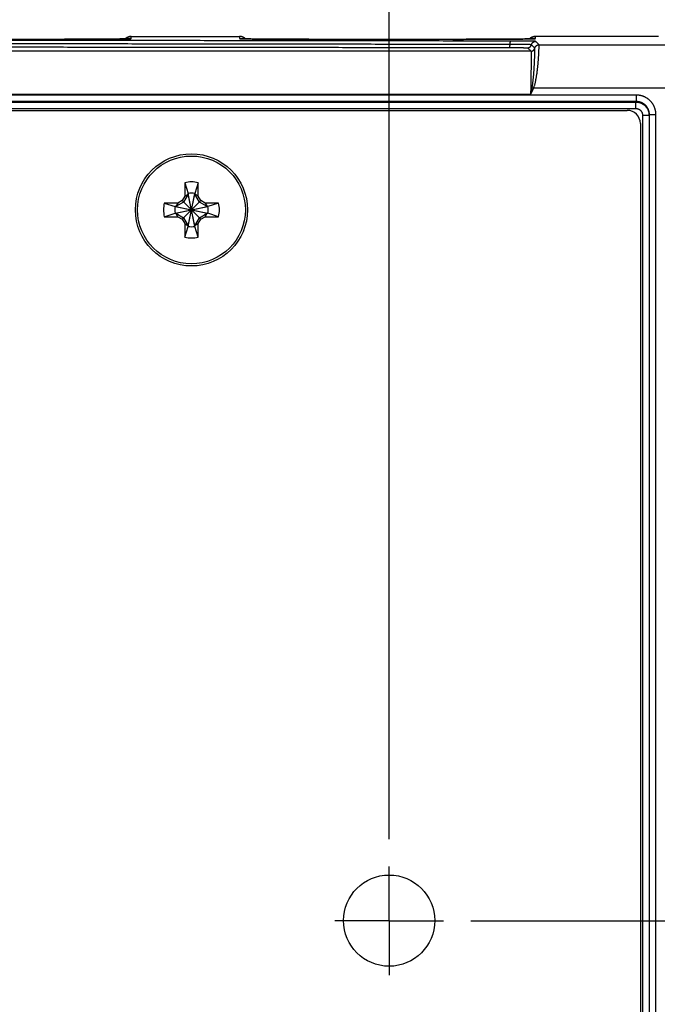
# Model space of a CAD drawing. Header units: inches. Extents: x 0 to 34, y 0 to 22.
# Tile 12 of 105: x 19.4 to 20.9, y 2.8 to 5.1. Entities that reach past the tile are written whole.
import ezdxf

# ---------------------------------------------------------------- set-up
doc = ezdxf.new("R2010")
doc.units = ezdxf.units.IN
doc.header["$LTSCALE"] = 1.87
doc.header["$MEASUREMENT"] = 0
doc.linetypes.add('CENTER', pattern=[0.6, 0.375, -0.075, 0.075, -0.075])
doc.layers.get('0').update_dxf_attribs({"linetype": 'CONTINUOUS'})
doc.layers.add('DEFAULT_1', color=7, linetype='CENTER')
doc.layers.add('DIMENSIONS', color=7, linetype='CONTINUOUS')
doc.styles.get("Standard").update_dxf_attribs({"font": 'txt', "width": 0.8})
doc.dimstyles.new('DIMSTYLE_1', dxfattribs={"dimtxt": 0.125, "dimasz": 0.18, "dimexe": 0.18, "dimexo": 0.0625, "dimgap": 0.09, "dimtad": 0, "dimtih": 1, "dimtoh": 1, "dimdec": 3, "dimzin": 4, "dimdsep": 46, "dimtxsty": 'STANDARD', "dimblk": '_FILLED', "dimblk1": '_FILLED', "dimblk2": '_FILLED', "dimcen": 0.09, "dimadec": 0, "dimazin": 0, "dimtp": 0.01, "dimtm": 0.01, "dimtfac": 1, "dimtdec": 3, "dimtofl": 0, "dimtmove": 0, "dimatfit": 3, "dimldrblk": '_FILLED', "dimfxl": 1, "dimtolj": 1, "dimtzin": 4, "dimarcsym": 0})

# ---------------------------------------------------------------- blocks, each defined once
blk = doc.blocks.new('_FILLED')
at = {"color": 0, "linetype": 'BYBLOCK'}
blk.add_solid([(0, 0), (-1, 0.174), (-1, -0.174)], dxfattribs=at)
blk = doc.blocks.new('*D6')
at = {"layer": 'DIMENSIONS', "color": 2, "linetype": 'CONTINUOUS'}
for p, q in [((20.2842, 3.2251), (20.2842, 5.9477)), ((21.0332, 5.0207), (21.0332, 5.9477)), ((20.2842, 5.8227), (19.8687, 5.8227)), ((21.0332, 5.8227), (21.3932, 5.8227))]:
    blk.add_line(p, q, dxfattribs=at)
at = {"layer": 'DIMENSIONS', "color": 2, "linetype": 'CONTINUOUS', "xscale": 0.18, "yscale": 0.18, "zscale": 0.18}
blk.add_blockref('_FILLED', (20.2842, 5.8227), dxfattribs=at)
at = {"layer": 'DIMENSIONS', "color": 2, "linetype": 'CONTINUOUS', "xscale": 0.18, "yscale": 0.18, "zscale": 0.18, "rotation": 180}
blk.add_blockref('_FILLED', (21.0332, 5.8227), dxfattribs=at)
at = {"layer": 'DIMENSIONS', "color": 2, "linetype": 'CONTINUOUS', "width": 0.8}
for s, p in [('[', (19.1062, 5.7602)), (']', (19.7062, 5.7602)), ('.749', (18.5812, 5.7602)), ('19.02', (19.2062, 5.7602))]:
    blk.add_text(s, height=0.125, dxfattribs=at).set_placement(p)
blk = doc.blocks.new('*D7')
at = {"layer": 'DIMENSIONS', "color": 2, "linetype": 'CONTINUOUS'}
for p, q in [((13.7841, 3.2255), (13.7841, 6.6977)), ((20.2842, 3.2251), (20.2842, 6.6977)), ((13.7841, 6.5727), (16.3092, 6.5727)), ((20.2842, 6.5727), (17.7592, 6.5727))]:
    blk.add_line(p, q, dxfattribs=at)
at = {"layer": 'DIMENSIONS', "color": 2, "linetype": 'CONTINUOUS', "xscale": 0.18, "yscale": 0.18, "zscale": 0.18, "rotation": 180}
blk.add_blockref('_FILLED', (13.7841, 6.5727), dxfattribs=at)
at = {"layer": 'DIMENSIONS', "color": 2, "linetype": 'CONTINUOUS', "xscale": 0.18, "yscale": 0.18, "zscale": 0.18}
blk.add_blockref('_FILLED', (20.2842, 6.5727), dxfattribs=at)
at = {"layer": 'DIMENSIONS', "color": 2, "linetype": 'CONTINUOUS', "width": 0.8}
for s, p in [('[', (16.9967, 6.5102)), (']', (17.5967, 6.5102)), ('6.500', (16.3717, 6.5102)), ('165.1', (17.0967, 6.5102))]:
    blk.add_text(s, height=0.125, dxfattribs=at).set_placement(p)
blk = doc.blocks.new('*D20')
at = {"layer": 'DIMENSIONS', "color": 2, "linetype": 'CONTINUOUS'}
for p, q in [((20.9667, 5.0727), (21.9722, 5.0727)), ((21.8472, 5.0727), (21.8472, 4.1105)), ((21.8472, 3.0375), (21.8472, 3.8605)), ((20.4718, 3.0375), (21.9722, 3.0375))]:
    blk.add_line(p, q, dxfattribs=at)
at = {"layer": 'DIMENSIONS', "color": 2, "linetype": 'CONTINUOUS', "xscale": 0.18, "yscale": 0.18, "zscale": 0.18}
for p, rotation in [((21.8472, 5.0727), 90), ((21.8472, 3.0375), 270)]:
    blk.add_blockref('_FILLED', p, dxfattribs=dict(at, rotation=rotation))
at = {"layer": 'DIMENSIONS', "color": 2, "linetype": 'CONTINUOUS', "width": 0.8}
for s, p in [('[', (21.8597, 3.923)), (']', (22.3597, 3.923)), ('2.035', (21.2347, 3.923)), ('51.7', (21.9597, 3.923))]:
    blk.add_text(s, height=0.125, dxfattribs=at).set_placement(p)

msp = doc.modelspace()

# ---------------------------------------------------------------- linework, layer by layer
at = {"color": 7, "linetype": 'CONTINUOUS'}
for p, q in [((19.5127, 5.066), (19.1939, 5.066)), ((19.5249, 5.066), (19.5127, 5.066)), ((19.5371, 5.0661), (19.5249, 5.066)), ((19.5491, 5.0661), (19.5371, 5.0661)), ((19.5609, 5.0661), (19.5491, 5.0661)), ((19.5725, 5.0662), (19.5609, 5.0661)), ((19.5872, 5.0662), (19.5725, 5.0662)), ((19.5992, 5.0663), (19.5872, 5.0662)), ((19.6095, 5.0663), (19.5992, 5.0663)), ((19.6185, 5.0664), (19.6095, 5.0663)), ((19.6291, 5.0665), (19.6185, 5.0664)), ((19.6381, 5.0665), (19.6291, 5.0665)), ((19.6458, 5.0666), (19.6381, 5.0665)), ((19.6525, 5.0667), (19.6458, 5.0666)), ((19.6584, 5.0668), (19.6525, 5.0667)), ((19.6645, 5.0669), (19.6584, 5.0668)), ((19.6694, 5.0669), (19.6645, 5.0669)), ((19.6734, 5.067), (19.6694, 5.0669)), ((19.6767, 5.0671), (19.6734, 5.067)), ((19.6795, 5.0671), (19.6767, 5.0671)), ((19.6819, 5.0672), (19.6795, 5.0671)), ((19.6838, 5.0673), (19.6819, 5.0672)), ((19.6851, 5.0673), (19.6838, 5.0673)), ((19.6861, 5.0673), (19.6851, 5.0673)), ((19.6867, 5.0674), (19.6861, 5.0673)), ((19.6872, 5.0674), (19.6867, 5.0674)), ((19.6875, 5.0674), (19.6872, 5.0674)), ((19.6877, 5.0674), (19.6875, 5.0674)), ((19.6878, 5.0674), (19.6877, 5.0674)), ((19.6879, 5.0674), (19.6878, 5.0674)), ((19.6879, 5.0675), (19.6879, 5.0675)), ((19.6879, 5.0675), (19.6879, 5.0674)), ((19.6906, 5.0677), (19.6907, 5.0727)), ((19.6907, 5.0727), (19.9397, 5.0727)), ((19.9397, 5.0727), (19.9398, 5.0677)), ((19.9428, 5.0674), (19.9426, 5.0674)), ((19.9431, 5.0674), (19.9428, 5.0674)), ((19.9434, 5.0674), (19.9431, 5.0674)), ((19.9438, 5.0674), (19.9434, 5.0674)), ((19.9446, 5.0673), (19.9438, 5.0674)), ((19.9457, 5.0673), (19.9446, 5.0673)), ((19.9476, 5.0672), (19.9457, 5.0673)), ((19.95, 5.0672), (19.9476, 5.0672)), ((19.9531, 5.0671), (19.95, 5.0672)), ((19.9569, 5.067), (19.9531, 5.0671)), ((19.9616, 5.0669), (19.9569, 5.067)), ((19.9659, 5.0669), (19.9616, 5.0669)), ((19.971, 5.0668), (19.9659, 5.0669)), ((19.9773, 5.0667), (19.971, 5.0668)), ((19.9851, 5.0666), (19.9773, 5.0667)), ((19.9945, 5.0665), (19.9851, 5.0666)), ((20.0019, 5.0665), (19.9945, 5.0665)), ((20.0106, 5.0664), (20.0019, 5.0665)), ((20.0203, 5.0663), (20.0106, 5.0664)), ((20.0306, 5.0663), (20.0203, 5.0663)), ((20.0412, 5.0662), (20.0306, 5.0663)), ((20.0523, 5.0662), (20.0412, 5.0662)), ((20.0637, 5.0661), (20.0523, 5.0662)), ((20.0754, 5.0661), (20.0637, 5.0661)), ((20.0873, 5.0661), (20.0754, 5.0661)), ((20.0994, 5.0661), (20.0873, 5.0661)), ((20.1116, 5.066), (20.0994, 5.0661)), ((20.1239, 5.066), (20.1116, 5.066)), ((20.4365, 5.066), (20.1239, 5.066)), ((20.4488, 5.066), (20.4365, 5.066)), ((20.461, 5.0661), (20.4488, 5.066)), ((20.4731, 5.0661), (20.461, 5.0661)), ((20.485, 5.0661), (20.4731, 5.0661)), ((20.4968, 5.0661), (20.485, 5.0661)), ((20.5077, 5.0662), (20.4968, 5.0661)), ((20.5214, 5.0662), (20.5077, 5.0662)), ((20.5328, 5.0663), (20.5214, 5.0662)), ((20.5426, 5.0664), (20.5328, 5.0663)), ((20.554, 5.0664), (20.5426, 5.0664)), ((20.5638, 5.0665), (20.554, 5.0664)), ((20.5721, 5.0666), (20.5638, 5.0665)), ((20.5793, 5.0667), (20.5721, 5.0666)), ((20.5856, 5.0667), (20.5793, 5.0667)), ((20.5909, 5.0668), (20.5856, 5.0667)), ((20.5966, 5.0669), (20.5909, 5.0668)), ((20.5994, 5.0669), (20.5966, 5.0669)), ((20.6034, 5.067), (20.5994, 5.0669)), ((20.6067, 5.0671), (20.6034, 5.067)), ((20.6095, 5.0671), (20.6067, 5.0671)), ((20.6119, 5.0672), (20.6095, 5.0671)), ((20.6193, 5.0458), (20.6115, 5.0536)), ((20.6138, 5.0673), (20.6119, 5.0672)), ((20.6151, 5.0673), (20.6138, 5.0673)), ((20.6161, 5.0673), (20.6151, 5.0673)), ((20.6167, 5.0674), (20.6161, 5.0673)), ((20.6172, 5.0674), (20.6167, 5.0674)), ((20.6175, 5.0674), (20.6172, 5.0674)), ((20.6177, 5.0674), (20.6175, 5.0674)), ((20.6178, 5.0674), (20.6177, 5.0674)), ((20.6179, 5.0674), (20.6178, 5.0674)), ((20.6179, 5.0675), (20.6179, 5.0675)), ((20.6179, 5.0675), (20.6179, 5.0674)), ((20.6206, 5.0677), (20.6207, 5.0727)), ((20.9042, 5.0727), (20.6207, 5.0727)), ((20.629, 5.0536), (20.6213, 5.0614)), ((20.629, 5.0536), (20.924, 5.0536)), ((20.6105, 5.0388), (13.43, 5.0388)), ((20.6027, 5.0466), (20.6105, 5.0388)), ((20.613, 4.9552), (20.6165, 4.9536)), ((21.024, 4.9536), (20.6165, 4.9536)), ((20.853, 4.9377), (9.9418, 4.9377)), ((20.853, 4.9227), (9.9418, 4.9227)), ((9.9428, 4.9218), (20.852, 4.9218)), ((20.6096, 4.9388), (13.4309, 4.9388)), ((20.853, 4.9227), (20.852, 4.9218)), ((20.852, 4.9068), (20.852, 4.9218)), ((20.853, 4.9227), (20.853, 4.9377)), ((9.9428, 4.9068), (20.852, 4.9068)), ((9.9622, 4.9025), (20.8321, 4.9025)), ((20.8621, 4.8725), (20.8621, 1.8053)), ((20.867, 4.8918), (20.882, 4.8918)), ((20.867, 4.8918), (20.867, 1.7852)), ((20.883, 4.8927), (20.882, 4.8918)), ((20.882, 4.8918), (20.882, 1.7852)), ((20.883, 4.8927), (20.898, 4.8927)), ((20.883, 1.7842), (20.883, 4.8927)), ((20.898, 1.7842), (20.898, 4.8927)), ((19.8137, 4.7359), (19.8137, 4.7048)), ((19.8137, 4.7359), (19.8214, 4.7113)), ((19.8448, 4.7359), (19.837, 4.7113)), ((19.8448, 4.7048), (19.8448, 4.7359)), ((19.811, 4.6917), (19.7929, 4.6813)), ((19.8079, 4.6948), (19.7979, 4.689)), ((19.8137, 4.7048), (19.8079, 4.6948)), ((19.8079, 4.6521), (19.8506, 4.6948)), ((19.8079, 4.6948), (19.8506, 4.6521)), ((19.8214, 4.7098), (19.811, 4.6917)), ((19.8137, 4.7048), (19.8214, 4.7098)), ((19.8214, 4.6356), (19.837, 4.7113)), ((19.8214, 4.7113), (19.8214, 4.7098)), ((19.837, 4.6356), (19.8214, 4.7113)), ((19.8214, 4.6372), (19.837, 4.7098)), ((19.837, 4.6372), (19.8214, 4.7098)), ((19.837, 4.7098), (19.837, 4.7113)), ((19.8448, 4.7048), (19.837, 4.7098)), ((19.8474, 4.6917), (19.837, 4.7098)), ((19.8506, 4.6948), (19.8448, 4.7048)), ((19.8655, 4.6813), (19.8474, 4.6917)), ((19.8606, 4.689), (19.8506, 4.6948)), ((19.7979, 4.689), (19.7668, 4.689)), ((19.7668, 4.689), (19.7914, 4.6813)), ((19.7914, 4.6657), (19.867, 4.6813)), ((19.7929, 4.6813), (19.7914, 4.6813)), ((19.7914, 4.6813), (19.867, 4.6657)), ((19.7979, 4.689), (19.7929, 4.6813)), ((19.7929, 4.6657), (19.8655, 4.6813)), ((19.7929, 4.6813), (19.8655, 4.6657)), ((19.8917, 4.689), (19.8606, 4.689)), ((19.8606, 4.689), (19.8655, 4.6813)), ((19.867, 4.6813), (19.8655, 4.6813)), ((19.8917, 4.689), (19.867, 4.6813)), ((19.7668, 4.6579), (19.7914, 4.6657)), ((19.7668, 4.6579), (19.7979, 4.6579)), ((19.7914, 4.6657), (19.7929, 4.6657)), ((19.7929, 4.6657), (19.811, 4.6553)), ((19.7979, 4.6579), (19.7929, 4.6657)), ((19.7979, 4.6579), (19.8079, 4.6521)), ((19.8079, 4.6521), (19.8137, 4.6421)), ((19.811, 4.6553), (19.8214, 4.6372)), ((19.837, 4.6372), (19.8474, 4.6553)), ((19.8448, 4.6421), (19.8506, 4.6521)), ((19.8474, 4.6553), (19.8655, 4.6657)), ((19.8506, 4.6521), (19.8606, 4.6579)), ((19.8606, 4.6579), (19.8655, 4.6657)), ((19.8606, 4.6579), (19.8917, 4.6579)), ((19.8655, 4.6657), (19.867, 4.6657)), ((19.8917, 4.6579), (19.867, 4.6657)), ((19.8137, 4.6421), (19.8214, 4.6372)), ((19.8137, 4.6421), (19.8137, 4.611)), ((19.8137, 4.611), (19.8214, 4.6356)), ((19.8214, 4.6372), (19.8214, 4.6356)), ((19.8448, 4.6421), (19.837, 4.6372)), ((19.837, 4.6356), (19.837, 4.6372)), ((19.8448, 4.611), (19.837, 4.6356)), ((19.8448, 4.611), (19.8448, 4.6421))]:
    msp.add_line(p, q, dxfattribs=at)
for points in [[(19.6907, 5.0727), (19.6901, 5.0727), (19.689, 5.0726), (19.6879, 5.0725), (19.6868, 5.0723), (19.6857, 5.0721), (19.6846, 5.0718), (19.6835, 5.0714), (19.6825, 5.0709), (19.6815, 5.0705), (19.6805, 5.0699), (19.6795, 5.0693), (19.6786, 5.0686), (19.6777, 5.0679), (19.6769, 5.0672), (19.6768, 5.0671)], [(19.9536, 5.0671), (19.9535, 5.0672), (19.9527, 5.0679), (19.9518, 5.0686), (19.9509, 5.0693), (19.95, 5.0699), (19.949, 5.0705), (19.948, 5.0709), (19.9469, 5.0714), (19.9458, 5.0718), (19.9448, 5.0721), (19.9437, 5.0723), (19.9425, 5.0725), (19.9414, 5.0726), (19.9403, 5.0727), (19.9397, 5.0727)], [(19.9426, 5.0674), (19.9425, 5.0674), (19.9425, 5.0675)], [(20.6207, 5.0727), (20.6201, 5.0727), (20.619, 5.0726), (20.6179, 5.0725), (20.6168, 5.0723), (20.6157, 5.0721), (20.6146, 5.0718), (20.6135, 5.0714), (20.6125, 5.0709), (20.6115, 5.0705), (20.6105, 5.0699), (20.6095, 5.0693), (20.6086, 5.0686), (20.6077, 5.0679), (20.6069, 5.0672), (20.6068, 5.0671)]]:
    msp.add_lwpolyline(points, dxfattribs=at)
for centre, radius in [((19.8292, 4.6735), 0.129), ((19.8292, 4.6735), 0.124), ((20.2841, 3.0379), 0.1049)]:
    msp.add_circle(centre, radius, dxfattribs=at)
for centre, radius, start, end in [((20.8321, 4.8725), 0.03, 360, 90), ((19.8292, 4.6735), 0.0644, 76.0196, 103.9804), ((19.8292, 4.6735), 0.0386, 78.3855, 101.6145), ((19.8292, 4.6735), 0.0644, 166.0196, 193.9804), ((19.8292, 4.6735), 0.0386, 168.3855, 191.6145), ((19.8292, 4.6735), 0.0386, 348.3855, 11.6145), ((19.8292, 4.6735), 0.0644, 346.0196, 13.9804), ((19.8292, 4.6735), 0.0386, 258.3855, 281.6145), ((19.8292, 4.6735), 0.0644, 256.0196, 283.9804)]:
    msp.add_arc(centre, radius, start, end, dxfattribs=at)
for points, knots in [([(20.564, 5.062), (20.5153, 5.062), (20.4178, 5.0622), (20.2714, 5.0624), (20.1249, 5.0626), (19.9781, 5.0628), (19.8312, 5.063), (19.6842, 5.0632), (19.537, 5.0633), (19.3897, 5.0635), (19.2422, 5.0636), (19.0946, 5.0638), (18.9469, 5.0639), (18.7991, 5.064), (18.6512, 5.0641), (18.5032, 5.0642), (18.3552, 5.0643), (18.207, 5.0644), (18.0588, 5.0645), (17.9106, 5.0645), (17.7623, 5.0646), (17.6139, 5.0646), (17.4655, 5.0647), (17.3171, 5.0647), (17.1687, 5.0647), (17.0202, 5.0647), (16.8718, 5.0647), (16.7234, 5.0647), (16.5749, 5.0647), (16.4265, 5.0646), (16.2782, 5.0646), (16.1299, 5.0645), (15.9816, 5.0645), (15.8334, 5.0644), (15.6853, 5.0643), (15.5372, 5.0642), (15.3892, 5.0641), (15.2413, 5.064), (15.0935, 5.0639), (14.9458, 5.0638), (14.7982, 5.0636), (14.6508, 5.0635), (14.5034, 5.0633), (14.3562, 5.0632), (14.2092, 5.063), (14.0623, 5.0628), (13.9156, 5.0626), (13.769, 5.0624), (13.6227, 5.0622), (13.5251, 5.062), (13.4764, 5.062)], [0, 0, 0, 0, 0.020625, 0.041278, 0.061956, 0.082658, 0.103384, 0.124131, 0.144899, 0.165686, 0.186491, 0.207314, 0.228153, 0.249007, 0.269875, 0.290755, 0.311647, 0.332548, 0.353459, 0.374379, 0.395305, 0.416237, 0.437174, 0.458114, 0.479056, 0.5, 0.520944, 0.541887, 0.562827, 0.583764, 0.604696, 0.625622, 0.646541, 0.667452, 0.688354, 0.709245, 0.730126, 0.750993, 0.771847, 0.792686, 0.813509, 0.834314, 0.855101, 0.875869, 0.896617, 0.917342, 0.938045, 0.958723, 0.979375, 1, 1, 1, 1]), ([(20.5623, 5.0541), (20.5136, 5.0542), (20.4161, 5.0543), (20.2698, 5.0545), (20.1233, 5.0547), (19.9767, 5.0549), (19.8298, 5.0551), (19.6829, 5.0553), (19.5357, 5.0555), (19.3885, 5.0556), (19.2411, 5.0558), (19.0936, 5.0559), (18.946, 5.056), (18.7982, 5.0562), (18.6504, 5.0563), (18.5025, 5.0564), (18.3545, 5.0565), (18.2064, 5.0565), (18.0583, 5.0566), (17.9101, 5.0567), (17.7619, 5.0567), (17.6136, 5.0568), (17.4653, 5.0568), (17.3169, 5.0568), (17.1686, 5.0569), (17.0202, 5.0569), (16.8719, 5.0569), (16.7235, 5.0568), (16.5752, 5.0568), (16.4268, 5.0568), (16.2786, 5.0567), (16.1303, 5.0567), (15.9821, 5.0566), (15.834, 5.0565), (15.6859, 5.0565), (15.5379, 5.0564), (15.39, 5.0563), (15.2422, 5.0562), (15.0945, 5.056), (14.9469, 5.0559), (14.7993, 5.0558), (14.652, 5.0556), (14.5047, 5.0555), (14.3576, 5.0553), (14.2106, 5.0551), (14.0638, 5.0549), (13.9171, 5.0547), (13.7706, 5.0545), (13.6243, 5.0543), (13.5268, 5.0542), (13.4781, 5.0541)], [0, 0, 0, 0, 0.020628, 0.041282, 0.061961, 0.082664, 0.10339, 0.124137, 0.144904, 0.165691, 0.186496, 0.207319, 0.228157, 0.249011, 0.269878, 0.290758, 0.311649, 0.332551, 0.353462, 0.374381, 0.395306, 0.416238, 0.437174, 0.458114, 0.479057, 0.5, 0.520944, 0.541886, 0.562826, 0.583762, 0.604694, 0.62562, 0.646539, 0.667449, 0.688351, 0.709242, 0.730122, 0.750989, 0.771843, 0.792681, 0.813504, 0.834309, 0.855096, 0.875863, 0.89661, 0.917336, 0.938039, 0.958718, 0.979372, 1, 1, 1, 1]), ([(19.5006, 5.066), (19.5026, 5.066), (19.5067, 5.066), (19.5128, 5.066), (19.5188, 5.066), (19.5249, 5.066), (19.5309, 5.0661), (19.5369, 5.0661), (19.5428, 5.0661), (19.5488, 5.0661), (19.5546, 5.0661), (19.5604, 5.0661), (19.5662, 5.0661), (19.5719, 5.0662), (19.5775, 5.0662), (19.583, 5.0662), (19.5885, 5.0662), (19.5938, 5.0662), (19.5991, 5.0663), (19.6042, 5.0663), (19.6093, 5.0663), (19.6142, 5.0664), (19.619, 5.0664), (19.6237, 5.0664), (19.6283, 5.0665), (19.6327, 5.0665), (19.6371, 5.0665), (19.6412, 5.0666), (19.6452, 5.0666), (19.6491, 5.0667), (19.6528, 5.0667), (19.6564, 5.0667), (19.6598, 5.0668), (19.663, 5.0668), (19.6661, 5.0669), (19.669, 5.0669), (19.6717, 5.067), (19.6743, 5.067), (19.6767, 5.0671), (19.6789, 5.0671), (19.6809, 5.0672), (19.6827, 5.0672), (19.6843, 5.0673), (19.6858, 5.0673), (19.687, 5.0674), (19.6877, 5.0674), (19.6879, 5.0674)], [0, 0, 0, 0, 0.032389, 0.064798, 0.097179, 0.129485, 0.161673, 0.193696, 0.225512, 0.257095, 0.288423, 0.31946, 0.350165, 0.380501, 0.410443, 0.439968, 0.469043, 0.497633, 0.52571, 0.553246, 0.580213, 0.606585, 0.632332, 0.657429, 0.68185, 0.705568, 0.728563, 0.750809, 0.772284, 0.792963, 0.812828, 0.83186, 0.850037, 0.867339, 0.883748, 0.89925, 0.91383, 0.927471, 0.940155, 0.951873, 0.962617, 0.972373, 0.981129, 0.988875, 0.995604, 1, 1, 1, 1]), ([(19.6768, 5.0671), (19.677, 5.0673), (19.6775, 5.0678), (19.6783, 5.0684), (19.6792, 5.0691), (19.6802, 5.0697), (19.6811, 5.0703), (19.6821, 5.0708), (19.6831, 5.0712), (19.6842, 5.0716), (19.6852, 5.072), (19.6863, 5.0722), (19.6874, 5.0724), (19.6885, 5.0726), (19.6893, 5.0727), (19.6897, 5.0727), (19.6898, 5.0727)], [0, 0, 0, 0, 0.066462, 0.142916, 0.21937, 0.295825, 0.372279, 0.448734, 0.525189, 0.601644, 0.678099, 0.754554, 0.831009, 0.907464, 0.983919, 1, 1, 1, 1]), ([(19.6873, 5.0674), (19.6873, 5.0674), (19.6875, 5.0674), (19.6877, 5.0675), (19.6879, 5.0675)], [0, 0, 0, 0, 0.05655, 1, 1, 1, 1]), ([(19.6879, 5.0675), (19.6881, 5.0675), (19.6886, 5.0676), (19.6895, 5.0677), (19.6902, 5.0677), (19.6906, 5.0677)], [0, 0, 0, 0, 0.177427, 0.588713, 1, 1, 1, 1]), ([(19.6879, 5.0674), (19.688, 5.0674), (19.6884, 5.0674), (19.689, 5.0675), (19.6897, 5.0675), (19.6902, 5.0676), (19.6904, 5.0676), (19.6906, 5.0677), (19.6906, 5.0677)], [0, 0, 0, 0, 0.090969, 0.415262, 0.667994, 0.849012, 0.95876, 1, 1, 1, 1]), ([(19.9425, 5.0675), (19.9423, 5.0675), (19.9418, 5.0676), (19.9409, 5.0677), (19.9402, 5.0677), (19.9398, 5.0677)], [0, 0, 0, 0, 0.177073, 0.588536, 1, 1, 1, 1]), ([(19.9398, 5.0677), (19.9398, 5.0677), (19.94, 5.0676), (19.9403, 5.0676), (19.9408, 5.0675), (19.9414, 5.0675), (19.942, 5.0674), (19.9424, 5.0674), (19.9425, 5.0674)], [0, 0, 0, 0, 0.041241, 0.151009, 0.332061, 0.584858, 0.909259, 1, 1, 1, 1]), ([(19.9536, 5.0671), (19.9534, 5.0673), (19.9529, 5.0678), (19.9521, 5.0684), (19.9512, 5.0691), (19.9503, 5.0697), (19.9493, 5.0703), (19.9483, 5.0708), (19.9473, 5.0712), (19.9463, 5.0716), (19.9452, 5.072), (19.9441, 5.0722), (19.943, 5.0724), (19.9419, 5.0726), (19.9411, 5.0727), (19.9407, 5.0727), (19.9406, 5.0727)], [0, 0, 0, 0, 0.066456, 0.14291, 0.219365, 0.29582, 0.372275, 0.44873, 0.525186, 0.601641, 0.678097, 0.754552, 0.831008, 0.907463, 0.983919, 1, 1, 1, 1]), ([(19.9432, 5.0674), (19.9432, 5.0674), (19.9429, 5.0674), (19.9427, 5.0675), (19.9425, 5.0675)], [0, 0, 0, 0, 0.056345, 1, 1, 1, 1]), ([(19.9425, 5.0674), (19.9428, 5.0674), (19.9435, 5.0674), (19.9446, 5.0673), (19.9461, 5.0673), (19.9477, 5.0672), (19.9496, 5.0672), (19.9516, 5.0671), (19.9538, 5.0671), (19.9561, 5.067), (19.9587, 5.067), (19.9614, 5.0669), (19.9643, 5.0669), (19.9674, 5.0668), (19.9706, 5.0668), (19.974, 5.0667), (19.9776, 5.0667), (19.9813, 5.0667), (19.9852, 5.0666), (19.9892, 5.0666), (19.9934, 5.0665), (19.9977, 5.0665), (20.0021, 5.0665), (20.0067, 5.0664), (20.0114, 5.0664), (20.0162, 5.0664), (20.0212, 5.0663), (20.0262, 5.0663), (20.0314, 5.0663), (20.0366, 5.0662), (20.042, 5.0662), (20.0474, 5.0662), (20.053, 5.0662), (20.0586, 5.0662), (20.0642, 5.0661), (20.07, 5.0661), (20.0758, 5.0661), (20.0817, 5.0661), (20.0876, 5.0661), (20.0935, 5.0661), (20.0995, 5.0661), (20.1056, 5.066), (20.1116, 5.066), (20.1177, 5.066), (20.1237, 5.066), (20.1278, 5.066), (20.1298, 5.066)], [0, 0, 0, 0, 0.004399, 0.011128, 0.018872, 0.027628, 0.037384, 0.048127, 0.059845, 0.072529, 0.086169, 0.100748, 0.11625, 0.132659, 0.14996, 0.168136, 0.187166, 0.20703, 0.227709, 0.249183, 0.271428, 0.294422, 0.318141, 0.342561, 0.367657, 0.393404, 0.419776, 0.446745, 0.47428, 0.502356, 0.530946, 0.56002, 0.589545, 0.619487, 0.649822, 0.680526, 0.711563, 0.74289, 0.774474, 0.806291, 0.838314, 0.870501, 0.902808, 0.935191, 0.967604, 1, 1, 1, 1]), ([(20.4306, 5.066), (20.4326, 5.066), (20.4367, 5.066), (20.4428, 5.066), (20.4488, 5.066), (20.4549, 5.066), (20.4609, 5.0661), (20.4669, 5.0661), (20.4728, 5.0661), (20.4788, 5.0661), (20.4846, 5.0661), (20.4904, 5.0661), (20.4962, 5.0661), (20.5019, 5.0662), (20.5075, 5.0662), (20.513, 5.0662), (20.5185, 5.0662), (20.5238, 5.0662), (20.5291, 5.0663), (20.5342, 5.0663), (20.5393, 5.0663), (20.5442, 5.0664), (20.549, 5.0664), (20.5537, 5.0664), (20.5583, 5.0665), (20.5627, 5.0665), (20.5671, 5.0665), (20.5712, 5.0666), (20.5752, 5.0666), (20.5791, 5.0667), (20.5828, 5.0667), (20.5864, 5.0667), (20.5898, 5.0668), (20.593, 5.0668), (20.5961, 5.0669), (20.599, 5.0669), (20.6017, 5.067), (20.6043, 5.067), (20.6067, 5.0671), (20.6089, 5.0671), (20.6109, 5.0672), (20.6127, 5.0672), (20.6143, 5.0673), (20.6158, 5.0673), (20.617, 5.0674), (20.6177, 5.0674), (20.6179, 5.0674)], [0, 0, 0, 0, 0.032389, 0.064798, 0.097179, 0.129485, 0.161673, 0.193696, 0.225512, 0.257095, 0.288423, 0.31946, 0.350165, 0.380501, 0.410443, 0.439968, 0.469043, 0.497633, 0.52571, 0.553246, 0.580213, 0.606585, 0.632332, 0.657429, 0.68185, 0.705568, 0.728563, 0.750809, 0.772284, 0.792963, 0.812828, 0.83186, 0.850037, 0.867339, 0.883748, 0.89925, 0.91383, 0.927471, 0.940155, 0.951873, 0.962617, 0.972373, 0.981129, 0.988875, 0.995604, 1, 1, 1, 1]), ([(20.5608, 5.047), (20.5608, 5.047), (20.5609, 5.047), (20.561, 5.0471), (20.5611, 5.0472), (20.5612, 5.0474), (20.5613, 5.0476), (20.5614, 5.0478), (20.5615, 5.0481), (20.5616, 5.0483), (20.5617, 5.0487), (20.5618, 5.049), (20.5618, 5.0494), (20.5619, 5.0499), (20.562, 5.0503), (20.5621, 5.0508), (20.5621, 5.0513), (20.5622, 5.0518), (20.5622, 5.0524), (20.5623, 5.0529), (20.5623, 5.0535), (20.5623, 5.0539), (20.5623, 5.0541)], [0, 0, 0, 0, 0.014797, 0.031669, 0.05185, 0.076027, 0.104543, 0.137545, 0.175061, 0.217041, 0.263379, 0.313931, 0.368515, 0.426924, 0.488924, 0.554261, 0.622662, 0.693837, 0.767481, 0.843277, 0.920896, 1, 1, 1, 1]), ([(20.5623, 5.0541), (20.5623, 5.0543), (20.5623, 5.0548), (20.5624, 5.0554), (20.5624, 5.056), (20.5625, 5.0566), (20.5625, 5.0572), (20.5626, 5.0578), (20.5627, 5.0583), (20.5628, 5.0588), (20.5628, 5.0593), (20.5629, 5.0597), (20.563, 5.0601), (20.5631, 5.0605), (20.5632, 5.0608), (20.5633, 5.0611), (20.5634, 5.0614), (20.5636, 5.0616), (20.5637, 5.0617), (20.5638, 5.0619), (20.5639, 5.0619), (20.564, 5.062), (20.564, 5.062)], [0, 0, 0, 0, 0.079104, 0.156723, 0.232518, 0.306163, 0.377338, 0.445739, 0.511076, 0.573076, 0.631484, 0.686069, 0.73662, 0.782959, 0.824939, 0.862455, 0.895458, 0.923974, 0.94815, 0.968331, 0.985203, 1, 1, 1, 1]), ([(20.6115, 5.0536), (20.6115, 5.0536), (20.6114, 5.0536), (20.6112, 5.0536), (20.6109, 5.0537), (20.6105, 5.0537), (20.61, 5.0537), (20.6094, 5.0537), (20.6086, 5.0538), (20.6078, 5.0538), (20.6068, 5.0538), (20.6058, 5.0538), (20.6046, 5.0538), (20.6034, 5.0539), (20.602, 5.0539), (20.6006, 5.0539), (20.599, 5.0539), (20.5974, 5.0539), (20.5957, 5.0539), (20.5939, 5.054), (20.5921, 5.054), (20.5901, 5.054), (20.5881, 5.054), (20.586, 5.054), (20.5839, 5.054), (20.5816, 5.054), (20.5794, 5.0541), (20.5771, 5.0541), (20.5747, 5.0541), (20.5723, 5.0541), (20.5698, 5.0541), (20.5674, 5.0541), (20.5648, 5.0541), (20.5632, 5.0541), (20.5623, 5.0541)], [0, 0, 0, 0, 0.00166, 0.005547, 0.011681, 0.020057, 0.03066, 0.043473, 0.058482, 0.075661, 0.094969, 0.116363, 0.139796, 0.165237, 0.192647, 0.221973, 0.253151, 0.286123, 0.320827, 0.357211, 0.395227, 0.43481, 0.475876, 0.518331, 0.562078, 0.607032, 0.653118, 0.700254, 0.748354, 0.797326, 0.847075, 0.897503, 0.948511, 1, 1, 1, 1]), ([(20.6213, 5.0614), (20.6213, 5.0614), (20.6212, 5.0614), (20.621, 5.0614), (20.6206, 5.0614), (20.6202, 5.0615), (20.6197, 5.0615), (20.619, 5.0615), (20.6183, 5.0615), (20.6174, 5.0616), (20.6164, 5.0616), (20.6153, 5.0616), (20.6141, 5.0616), (20.6128, 5.0616), (20.6114, 5.0617), (20.6099, 5.0617), (20.6083, 5.0617), (20.6066, 5.0617), (20.6049, 5.0617), (20.603, 5.0618), (20.601, 5.0618), (20.599, 5.0618), (20.5969, 5.0618), (20.5947, 5.0618), (20.5924, 5.0618), (20.5901, 5.0619), (20.5877, 5.0619), (20.5853, 5.0619), (20.5828, 5.0619), (20.5802, 5.0619), (20.5776, 5.0619), (20.5749, 5.0619), (20.5723, 5.0619), (20.5695, 5.0619), (20.5668, 5.0619), (20.565, 5.062), (20.564, 5.062)], [0, 0, 0, 0, 0.001494, 0.004954, 0.01041, 0.01786, 0.027297, 0.038707, 0.052063, 0.06734, 0.084514, 0.10356, 0.124442, 0.147131, 0.1716, 0.197819, 0.225735, 0.255286, 0.286424, 0.319104, 0.353276, 0.388884, 0.425862, 0.464131, 0.503621, 0.544279, 0.586049, 0.628868, 0.672669, 0.717384, 0.762935, 0.809232, 0.856182, 0.903691, 0.951663, 1, 1, 1, 1]), ([(20.6027, 5.0466), (20.6029, 5.0466), (20.6033, 5.0466), (20.604, 5.0467), (20.6046, 5.0468), (20.6051, 5.0469), (20.6057, 5.0471), (20.6063, 5.0473), (20.6068, 5.0476), (20.6074, 5.0479), (20.6079, 5.0482), (20.6084, 5.0486), (20.6088, 5.0489), (20.6093, 5.0494), (20.6097, 5.0498), (20.61, 5.0503), (20.6104, 5.0508), (20.6107, 5.0513), (20.611, 5.0519), (20.6112, 5.0524), (20.6114, 5.053), (20.6115, 5.0534), (20.6115, 5.0536)], [0, 0, 0, 0, 0.049999, 0.099998, 0.149997, 0.199997, 0.249996, 0.299996, 0.349996, 0.399997, 0.449997, 0.499997, 0.549998, 0.599999, 0.649999, 0.7, 0.75, 0.8, 0.850001, 0.900001, 0.95, 1, 1, 1, 1]), ([(20.6068, 5.0671), (20.607, 5.0673), (20.6075, 5.0678), (20.6083, 5.0684), (20.6092, 5.0691), (20.6102, 5.0697), (20.6111, 5.0703), (20.6121, 5.0708), (20.6131, 5.0712), (20.6142, 5.0716), (20.6152, 5.072), (20.6163, 5.0722), (20.6174, 5.0724), (20.6185, 5.0726), (20.6193, 5.0727), (20.6198, 5.0727), (20.6198, 5.0727)], [0, 0, 0, 0, 0.066395, 0.14278, 0.219166, 0.295551, 0.371937, 0.448322, 0.524708, 0.601094, 0.67748, 0.753866, 0.830252, 0.906638, 0.983024, 1, 1, 1, 1]), ([(20.6115, 5.0536), (20.6116, 5.0538), (20.6117, 5.0542), (20.6119, 5.0549), (20.6122, 5.0555), (20.6125, 5.0561), (20.6128, 5.0567), (20.6132, 5.0572), (20.6136, 5.0578), (20.614, 5.0583), (20.6145, 5.0588), (20.615, 5.0592), (20.6156, 5.0596), (20.6161, 5.06), (20.6167, 5.0603), (20.6173, 5.0606), (20.618, 5.0608), (20.6186, 5.061), (20.6193, 5.0612), (20.6199, 5.0613), (20.6206, 5.0613), (20.6211, 5.0614), (20.6213, 5.0614)], [0, 0, 0, 0, 0.049999, 0.099999, 0.149999, 0.199999, 0.249999, 0.299999, 0.35, 0.4, 0.450001, 0.500001, 0.550002, 0.600002, 0.650003, 0.700003, 0.750003, 0.800003, 0.850002, 0.900002, 0.950001, 1, 1, 1, 1]), ([(20.6165, 4.9536), (20.6168, 4.9543), (20.6173, 4.9558), (20.6182, 4.9582), (20.619, 4.9609), (20.6198, 4.9639), (20.6206, 4.9671), (20.6213, 4.9704), (20.622, 4.9739), (20.6226, 4.9774), (20.6232, 4.9809), (20.6238, 4.9844), (20.6243, 4.9879), (20.6247, 4.9913), (20.6252, 4.9947), (20.6256, 4.9981), (20.6259, 5.0015), (20.6263, 5.0047), (20.6266, 5.0079), (20.6269, 5.011), (20.6271, 5.0141), (20.6274, 5.0171), (20.6276, 5.0199), (20.6278, 5.0227), (20.628, 5.0254), (20.6281, 5.028), (20.6283, 5.0305), (20.6284, 5.0328), (20.6285, 5.0351), (20.6286, 5.0372), (20.6287, 5.0393), (20.6288, 5.0412), (20.6289, 5.0429), (20.6289, 5.0446), (20.629, 5.0461), (20.629, 5.0475), (20.6291, 5.0487), (20.6291, 5.0498), (20.6291, 5.0508), (20.6291, 5.0516), (20.6291, 5.0523), (20.6291, 5.0528), (20.6291, 5.0532), (20.6291, 5.0535), (20.6291, 5.0536), (20.629, 5.0536)], [0, 0, 0, 0, 0.021678, 0.046638, 0.075021, 0.106047, 0.138879, 0.172892, 0.207619, 0.242712, 0.277906, 0.313016, 0.347914, 0.382493, 0.416654, 0.450317, 0.483416, 0.515891, 0.547683, 0.578736, 0.608998, 0.638421, 0.66696, 0.694569, 0.721206, 0.746829, 0.771398, 0.794877, 0.81723, 0.838424, 0.858425, 0.877204, 0.894732, 0.910983, 0.925933, 0.93956, 0.951842, 0.962762, 0.972303, 0.980452, 0.987196, 0.992525, 0.996435, 0.998921, 1, 1, 1, 1]), ([(20.6173, 5.0674), (20.6173, 5.0674), (20.6175, 5.0674), (20.6177, 5.0675), (20.6179, 5.0675)], [0, 0, 0, 0, 0.05655, 1, 1, 1, 1]), ([(20.6179, 5.0675), (20.6181, 5.0675), (20.6186, 5.0676), (20.6195, 5.0677), (20.6202, 5.0677), (20.6206, 5.0677)], [0, 0, 0, 0, 0.177427, 0.588713, 1, 1, 1, 1]), ([(20.6179, 5.0674), (20.618, 5.0674), (20.6184, 5.0674), (20.619, 5.0675), (20.6197, 5.0675), (20.6202, 5.0676), (20.6204, 5.0676), (20.6206, 5.0677), (20.6206, 5.0677)], [0, 0, 0, 0, 0.090969, 0.415262, 0.667994, 0.849012, 0.95876, 1, 1, 1, 1]), ([(20.6193, 5.0458), (20.6193, 5.0461), (20.6194, 5.0465), (20.6197, 5.0471), (20.6199, 5.0478), (20.6202, 5.0484), (20.6206, 5.0489), (20.6209, 5.0495), (20.6213, 5.05), (20.6218, 5.0505), (20.6223, 5.051), (20.6228, 5.0514), (20.6233, 5.0518), (20.6239, 5.0522), (20.6245, 5.0525), (20.6251, 5.0528), (20.6257, 5.0531), (20.6264, 5.0533), (20.627, 5.0534), (20.6277, 5.0535), (20.6284, 5.0536), (20.6288, 5.0536), (20.629, 5.0536)], [0, 0, 0, 0, 0.049998, 0.099997, 0.149996, 0.199995, 0.249995, 0.299995, 0.349996, 0.399996, 0.449996, 0.499997, 0.549998, 0.599998, 0.649999, 0.699999, 0.75, 0.8, 0.85, 0.9, 0.95, 1, 1, 1, 1]), ([(13.4797, 5.047), (13.5284, 5.0471), (13.6258, 5.0473), (13.7721, 5.0475), (13.9185, 5.0477), (14.0651, 5.0479), (14.2119, 5.0481), (14.3588, 5.0482), (14.5058, 5.0484), (14.653, 5.0486), (14.8003, 5.0487), (14.9478, 5.0488), (15.0953, 5.049), (15.243, 5.0491), (15.3907, 5.0492), (15.5386, 5.0493), (15.6865, 5.0494), (15.8345, 5.0495), (15.9826, 5.0495), (16.1307, 5.0496), (16.2789, 5.0497), (16.4271, 5.0497), (16.5754, 5.0497), (16.7236, 5.0498), (16.8719, 5.0498), (17.0202, 5.0498), (17.1685, 5.0498), (17.3168, 5.0498), (17.4651, 5.0497), (17.6133, 5.0497), (17.7616, 5.0497), (17.9097, 5.0496), (18.0579, 5.0495), (18.2059, 5.0495), (18.3539, 5.0494), (18.5019, 5.0493), (18.6497, 5.0492), (18.7975, 5.0491), (18.9451, 5.049), (19.0927, 5.0488), (19.2401, 5.0487), (19.3874, 5.0486), (19.5346, 5.0484), (19.6817, 5.0482), (19.8286, 5.0481), (19.9754, 5.0479), (20.122, 5.0477), (20.2684, 5.0475), (20.4146, 5.0473), (20.5121, 5.0471), (20.5608, 5.047)], [0, 0, 0, 0, 0.020628, 0.041282, 0.061962, 0.082665, 0.103391, 0.124138, 0.144906, 0.165692, 0.186498, 0.20732, 0.228159, 0.249012, 0.269879, 0.290759, 0.31165, 0.332552, 0.353462, 0.374381, 0.395307, 0.416238, 0.437175, 0.458114, 0.479057, 0.5, 0.520943, 0.541886, 0.562826, 0.583762, 0.604693, 0.625619, 0.646538, 0.667448, 0.68835, 0.709241, 0.730121, 0.750988, 0.771842, 0.79268, 0.813503, 0.834308, 0.855095, 0.875862, 0.896609, 0.917335, 0.938038, 0.958718, 0.979372, 1, 1, 1, 1]), ([(20.5608, 5.047), (20.5615, 5.047), (20.563, 5.047), (20.5652, 5.047), (20.5673, 5.047), (20.5695, 5.047), (20.5716, 5.047), (20.5737, 5.047), (20.5757, 5.047), (20.5777, 5.047), (20.5796, 5.047), (20.5815, 5.0469), (20.5833, 5.0469), (20.5851, 5.0469), (20.5868, 5.0469), (20.5884, 5.0469), (20.59, 5.0469), (20.5914, 5.0469), (20.5928, 5.0469), (20.5941, 5.0468), (20.5953, 5.0468), (20.5965, 5.0468), (20.5975, 5.0468), (20.5985, 5.0468), (20.5993, 5.0467), (20.6001, 5.0467), (20.6008, 5.0467), (20.6014, 5.0467), (20.6018, 5.0467), (20.6022, 5.0467), (20.6025, 5.0466), (20.6026, 5.0466), (20.6027, 5.0466), (20.6027, 5.0466)], [0, 0, 0, 0, 0.052688, 0.105026, 0.156874, 0.208089, 0.258532, 0.308067, 0.356561, 0.403896, 0.450001, 0.494805, 0.538198, 0.580073, 0.620352, 0.658966, 0.695837, 0.730884, 0.764031, 0.795218, 0.824388, 0.851487, 0.876451, 0.899217, 0.919746, 0.938013, 0.953984, 0.967613, 0.978873, 0.987742, 0.994207, 0.998279, 1, 1, 1, 1]), ([(20.6105, 5.0388), (20.6105, 5.0388), (20.6105, 5.0387), (20.6106, 5.0384), (20.6106, 5.038), (20.6106, 5.0375), (20.6106, 5.0368), (20.6107, 5.036), (20.6107, 5.035), (20.6107, 5.0339), (20.6107, 5.0327), (20.6107, 5.0313), (20.6107, 5.0298), (20.6107, 5.0281), (20.6107, 5.0264), (20.6107, 5.0245), (20.6107, 5.0224), (20.6107, 5.0203), (20.6107, 5.018), (20.6107, 5.0156), (20.6106, 5.0132), (20.6106, 5.0106), (20.6106, 5.0079), (20.6106, 5.0051), (20.6105, 5.0022), (20.6105, 4.9992), (20.6105, 4.9961), (20.6104, 4.9929), (20.6104, 4.9897), (20.6103, 4.9864), (20.6103, 4.983), (20.6102, 4.9795), (20.6102, 4.976), (20.6101, 4.9725), (20.6101, 4.9688), (20.61, 4.9652), (20.61, 4.9615), (20.6099, 4.9578), (20.6098, 4.954), (20.6098, 4.9502), (20.6097, 4.9465), (20.6096, 4.9427), (20.6096, 4.9401), (20.6096, 4.9388)], [0, 0, 0, 0, 0.001114, 0.003644, 0.007611, 0.013014, 0.019848, 0.028104, 0.037771, 0.048834, 0.061277, 0.075084, 0.090233, 0.106703, 0.124467, 0.143499, 0.163768, 0.185244, 0.207897, 0.231693, 0.256601, 0.282584, 0.30961, 0.337641, 0.36664, 0.396566, 0.427374, 0.459019, 0.491453, 0.524628, 0.558497, 0.59301, 0.628116, 0.663759, 0.699883, 0.736433, 0.773367, 0.810644, 0.848211, 0.885975, 0.923832, 0.96168, 1, 1, 1, 1]), ([(20.6105, 5.0388), (20.6107, 5.0388), (20.6111, 5.0389), (20.6117, 5.0389), (20.6123, 5.039), (20.6129, 5.0392), (20.6135, 5.0393), (20.614, 5.0396), (20.6146, 5.0398), (20.6151, 5.0401), (20.6156, 5.0404), (20.6161, 5.0408), (20.6166, 5.0412), (20.617, 5.0416), (20.6174, 5.0421), (20.6178, 5.0426), (20.6181, 5.0431), (20.6184, 5.0436), (20.6187, 5.0441), (20.6189, 5.0447), (20.6191, 5.0453), (20.6192, 5.0456), (20.6193, 5.0458)], [0, 0, 0, 0, 0.049999, 0.099998, 0.149997, 0.199996, 0.249996, 0.299996, 0.349996, 0.399996, 0.449996, 0.499997, 0.549997, 0.599998, 0.649999, 0.699999, 0.75, 0.8, 0.85, 0.9, 0.95, 1, 1, 1, 1]), ([(20.613, 4.9552), (20.6132, 4.9561), (20.6136, 4.9581), (20.6141, 4.9613), (20.6146, 4.9646), (20.615, 4.9681), (20.6154, 4.9716), (20.6158, 4.9751), (20.6162, 4.9786), (20.6165, 4.9821), (20.6168, 4.9855), (20.617, 4.9889), (20.6173, 4.9922), (20.6175, 4.9954), (20.6177, 4.9986), (20.6179, 5.0017), (20.6181, 5.0048), (20.6183, 5.0077), (20.6184, 5.0106), (20.6185, 5.0134), (20.6187, 5.0161), (20.6188, 5.0187), (20.6189, 5.0212), (20.619, 5.0236), (20.619, 5.0259), (20.6191, 5.0281), (20.6192, 5.0301), (20.6192, 5.0321), (20.6193, 5.0339), (20.6193, 5.0356), (20.6193, 5.0372), (20.6194, 5.0386), (20.6194, 5.0399), (20.6194, 5.0411), (20.6194, 5.0422), (20.6194, 5.0431), (20.6194, 5.0439), (20.6194, 5.0446), (20.6194, 5.0451), (20.6193, 5.0455), (20.6193, 5.0457), (20.6193, 5.0458), (20.6193, 5.0458)], [0, 0, 0, 0, 0.031551, 0.067099, 0.104774, 0.143361, 0.182249, 0.221095, 0.259702, 0.297954, 0.335744, 0.372968, 0.409562, 0.445484, 0.480676, 0.515062, 0.548591, 0.581223, 0.612927, 0.643647, 0.673328, 0.701933, 0.729425, 0.755766, 0.780921, 0.804851, 0.827522, 0.848903, 0.868969, 0.887693, 0.905047, 0.921004, 0.935543, 0.948642, 0.960286, 0.970458, 0.979144, 0.986332, 0.992014, 0.996183, 0.998838, 1, 1, 1, 1]), ([(20.6096, 4.939), (20.6097, 4.9397), (20.61, 4.9411), (20.6105, 4.9432), (20.6109, 4.9453), (20.6114, 4.9473), (20.6118, 4.9493), (20.6122, 4.9513), (20.6126, 4.9532), (20.6129, 4.9545), (20.613, 4.9552)], [0, 0, 0, 0, 0.134039, 0.2658, 0.392922, 0.516601, 0.638005, 0.758282, 0.878569, 1, 1, 1, 1]), ([(20.6096, 4.9388), (20.6104, 4.9406), (20.612, 4.944), (20.6143, 4.9489), (20.6158, 4.9521), (20.6165, 4.9536)], [0, 0, 0, 0, 0.354055, 0.687341, 1, 1, 1, 1]), ([(20.852, 4.9218), (20.8525, 4.9218), (20.8535, 4.9217), (20.855, 4.9216), (20.8566, 4.9214), (20.8581, 4.9212), (20.8595, 4.9208), (20.861, 4.9204), (20.8624, 4.9199), (20.8638, 4.9193), (20.8652, 4.9187), (20.8666, 4.918), (20.8679, 4.9172), (20.8692, 4.9164), (20.8704, 4.9155), (20.8716, 4.9145), (20.8727, 4.9135), (20.8738, 4.9124), (20.8748, 4.9113), (20.8757, 4.9101), (20.8766, 4.9089), (20.8775, 4.9076), (20.8783, 4.9063), (20.879, 4.905), (20.8796, 4.9036), (20.8802, 4.9022), (20.8806, 4.9007), (20.8811, 4.8993), (20.8814, 4.8978), (20.8817, 4.8963), (20.8819, 4.8948), (20.882, 4.8933), (20.882, 4.8923), (20.882, 4.8918)], [0, 0, 0, 0, 0.032269, 0.064543, 0.096817, 0.129088, 0.161353, 0.193614, 0.225877, 0.258142, 0.290397, 0.322632, 0.354855, 0.387076, 0.41931, 0.451571, 0.483851, 0.516131, 0.548404, 0.580684, 0.612973, 0.645257, 0.677526, 0.70979, 0.742062, 0.774329, 0.806578, 0.838808, 0.871035, 0.903268, 0.935506, 0.96775, 1, 1, 1, 1]), ([(20.898, 4.8927), (20.898, 4.8934), (20.8979, 4.8948), (20.8978, 4.8969), (20.8975, 4.8989), (20.8972, 4.901), (20.8968, 4.903), (20.8963, 4.905), (20.8956, 4.907), (20.8949, 4.909), (20.8941, 4.9109), (20.8933, 4.9128), (20.8923, 4.9146), (20.8912, 4.9164), (20.8901, 4.9182), (20.8889, 4.9199), (20.8876, 4.9215), (20.8862, 4.923), (20.8848, 4.9246), (20.8833, 4.926), (20.8817, 4.9274), (20.8801, 4.9286), (20.8784, 4.9299), (20.8767, 4.931), (20.8749, 4.932), (20.873, 4.933), (20.8711, 4.9339), (20.8692, 4.9347), (20.8673, 4.9354), (20.8653, 4.936), (20.8633, 4.9365), (20.8612, 4.937), (20.8592, 4.9373), (20.8571, 4.9375), (20.855, 4.9377), (20.8537, 4.9377), (20.853, 4.9377)], [0, 0, 0, 0, 0.029282, 0.058635, 0.088043, 0.117484, 0.146941, 0.176395, 0.205832, 0.235256, 0.264674, 0.294095, 0.323521, 0.352949, 0.382376, 0.411799, 0.441219, 0.470638, 0.500055, 0.529473, 0.558892, 0.588312, 0.617735, 0.647161, 0.676587, 0.706011, 0.735431, 0.76485, 0.794274, 0.823707, 0.853152, 0.882595, 0.912018, 0.941404, 0.970737, 1, 1, 1, 1]), ([(20.883, 4.8927), (20.883, 4.8932), (20.8829, 4.8942), (20.8828, 4.8958), (20.8826, 4.8973), (20.8824, 4.8988), (20.882, 4.9002), (20.8816, 4.9017), (20.8811, 4.9031), (20.8805, 4.9046), (20.8799, 4.9059), (20.8792, 4.9073), (20.8784, 4.9086), (20.8776, 4.9099), (20.8767, 4.9111), (20.8757, 4.9123), (20.8747, 4.9134), (20.8736, 4.9145), (20.8725, 4.9155), (20.8713, 4.9165), (20.8701, 4.9174), (20.8688, 4.9182), (20.8675, 4.919), (20.8662, 4.9197), (20.8648, 4.9203), (20.8634, 4.9209), (20.8619, 4.9214), (20.8605, 4.9218), (20.859, 4.9221), (20.8575, 4.9224), (20.856, 4.9226), (20.8545, 4.9227), (20.8535, 4.9227), (20.853, 4.9227)], [0, 0, 0, 0, 0.032267, 0.064536, 0.096807, 0.129077, 0.161346, 0.193612, 0.225876, 0.258139, 0.2904, 0.32266, 0.354919, 0.387176, 0.419432, 0.451688, 0.483944, 0.516199, 0.548455, 0.58071, 0.612967, 0.645225, 0.677483, 0.709742, 0.742002, 0.774261, 0.806517, 0.83877, 0.871021, 0.903269, 0.935515, 0.967758, 1, 1, 1, 1]), ([(20.852, 4.9068), (20.8523, 4.9068), (20.8529, 4.9068), (20.8538, 4.9067), (20.8547, 4.9065), (20.8556, 4.9063), (20.8565, 4.9061), (20.8573, 4.9058), (20.8582, 4.9055), (20.859, 4.9051), (20.8598, 4.9046), (20.8605, 4.9041), (20.8613, 4.9036), (20.862, 4.903), (20.8626, 4.9024), (20.8633, 4.9017), (20.8638, 4.901), (20.8644, 4.9003), (20.8649, 4.8995), (20.8653, 4.8987), (20.8657, 4.8979), (20.8661, 4.8971), (20.8663, 4.8962), (20.8666, 4.8953), (20.8668, 4.8945), (20.8669, 4.8936), (20.867, 4.8927), (20.867, 4.8921), (20.867, 4.8918)], [0, 0, 0, 0, 0.037927, 0.076095, 0.114457, 0.152969, 0.191582, 0.230245, 0.26891, 0.307526, 0.346088, 0.384624, 0.423162, 0.461728, 0.500316, 0.538905, 0.57748, 0.616031, 0.654572, 0.693119, 0.731687, 0.770271, 0.808832, 0.847333, 0.885735, 0.924002, 0.962101, 1, 1, 1, 1])]:
    msp.add_open_spline(points, degree=3, knots=knots, dxfattribs=at)
for points in [[(19.6898, 5.0727), (19.6901, 5.0727), (19.6904, 5.0727), (19.6907, 5.0727)], [(19.9406, 5.0727), (19.9403, 5.0727), (19.94, 5.0727), (19.9397, 5.0727)], [(20.6198, 5.0727), (20.6201, 5.0727), (20.6204, 5.0727), (20.6207, 5.0727)]]:
    msp.add_open_spline(points, degree=3, dxfattribs=at)
at = {"layer": 'DEFAULT_1', "color": 7, "linetype": 'CENTER'}
for q in [(20.2842, 3.1626), (20.1591, 3.0375), (20.4093, 3.0375), (20.2842, 2.9124)]:
    msp.add_line((20.2842, 3.0375), q, dxfattribs=at)

# ---------------------------------------------------------------- dimensions: what is measured, and where the dimension line sits
at = {"layer": 'DIMENSIONS', "color": 2, "linetype": 'CONTINUOUS'}
for base, p1, p2, angle, picture, middle in [((13.7841, 6.5727), (20.2842, 3.2251), (13.7841, 3.2255), 180, '*D7', (17.0342, 6.5727)), ((21.8472, 5.0727), (20.4718, 3.0375), (20.9667, 5.0727), 90, '*D20', (21.8472, 3.9855))]:
    dim = msp.add_linear_dim(base=base, p1=p1, p2=p2, angle=angle, dimstyle='DIMSTYLE_1', dxfattribs=at)
    dim.commit()
    dim.dimension.update_dxf_attribs({"geometry": picture, "text_midpoint": middle, "dimtype": 160})
dim = msp.add_linear_dim(base=(21.0332, 5.8227), p1=(20.2842, 3.2251), p2=(21.0332, 5.0207), dimstyle='DIMSTYLE_1', dxfattribs=at)
dim.commit()
dim.dimension.update_dxf_attribs({"geometry": '*D6', "text_midpoint": (19.1937, 5.8227), "dimtype": 160})

doc.saveas('drawing.dxf')
